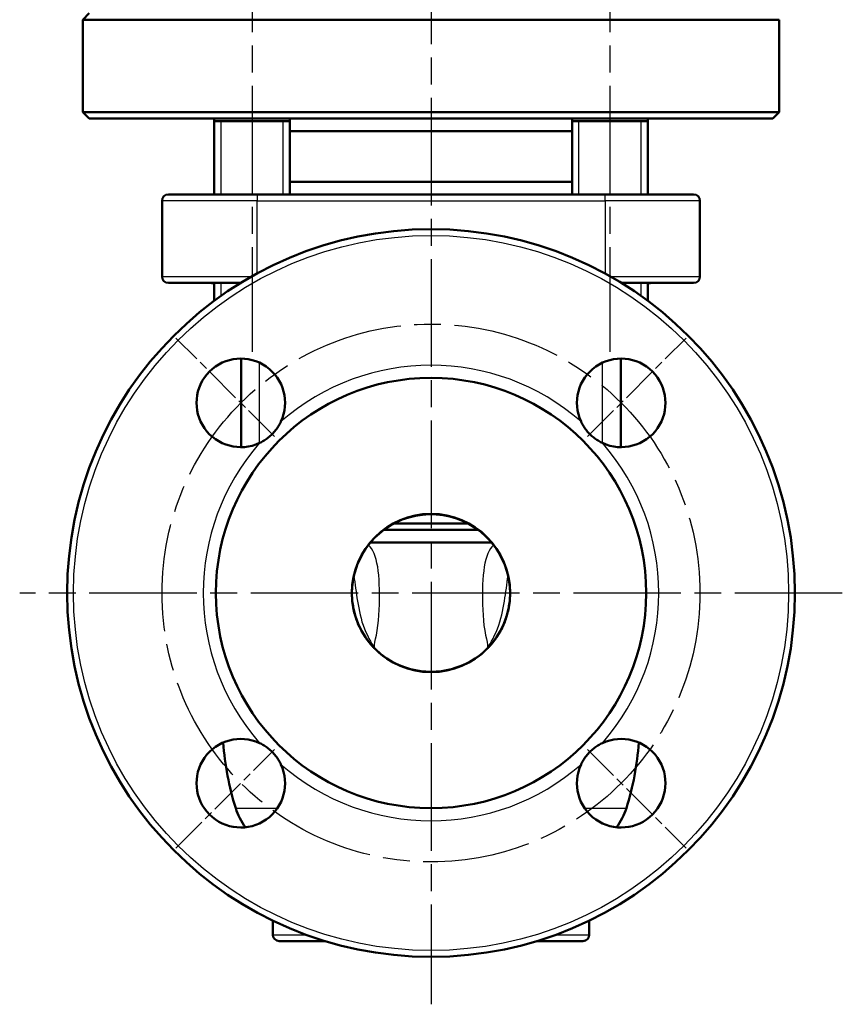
# Model space of a CAD drawing. Header units: millimetres. Extents: x 51 to 514, y 131 to 745.
# Tile 5 of 9: x 384 to 514, y 296 to 452. Entities that reach past the tile are written whole.
import ezdxf

# ---------------------------------------------------------------- set-up
doc = ezdxf.new("R2010")
doc.units = ezdxf.units.MM
doc.header["$LTSCALE"] = 3
doc.linetypes.add('CHAIN', pattern=[0.3543, 0.2362, -0.0295, 0.0591, -0.0295])
for name, color, linetype, lineweight in [('Gewinde(DIN)', 3, 'Continuous', 25), ('Mittellinie(DIN)', 4, 'CHAIN', 25), ('Mittelpunktmarkierung(DIN)', 4, 'CHAIN', 25), ('Sichtbare Kanten(DIN)', 7, 'Continuous', 50), ('Sichtbare tangentiale Kanten(DIN)', 3, 'Continuous', 25)]:
    doc.layers.add(name, color=color, linetype=linetype, lineweight=lineweight)

msp = doc.modelspace()

# ---------------------------------------------------------------- linework, layer by layer
at = {"layer": 'Gewinde(DIN)'}
for p, q in [((415.63, 435.73), (415.63, 424.18)), ((425.53, 424.18), (425.53, 435.73)), ((472.2, 435.73), (472.2, 424.18)), ((482.1, 424.18), (482.1, 435.73)), ((415.63, 410.18), (415.63, 408.1)), ((482.1, 408.1), (482.1, 410.18))]:
    msp.add_line(p, q, dxfattribs=at)
at = {"layer": 'Mittellinie(DIN)', "linetype": 'CHAIN', "ltscale": 23.990969}
for p, q in [((420.58, 466.82), (420.58, 399.3)), ((477.15, 466.82), (477.15, 399.3))]:
    msp.add_line(p, q, dxfattribs=at)
msp.add_circle((448.87, 361.18), 42.5, dxfattribs=at)
at = {"layer": 'Mittelpunktmarkierung(DIN)', "linetype": 'CHAIN', "ltscale": 23.990969}
for p, q in [((448.87, 745.43), (448.87, 296.18)), ((513.87, 361.18), (383.87, 361.18))]:
    msp.add_line(p, q, dxfattribs=at)
at = {"layer": 'Mittelpunktmarkierung(DIN)', "linetype": 'CHAIN', "ltscale": 8.148754}
for p, q in [((424.12, 385.92), (408.56, 401.48)), ((473.62, 385.92), (489.17, 401.48)), ((408.56, 320.87), (424.12, 336.43)), ((473.62, 336.43), (489.17, 320.87))]:
    msp.add_line(p, q, dxfattribs=at)
at = {"layer": 'Sichtbare Kanten(DIN)'}
for p, q in [((394.87, 452.82), (393.87, 451.79)), ((503.87, 451.79), (393.87, 451.79)), ((393.87, 437.18), (393.87, 451.79)), ((503.87, 437.18), (503.87, 451.79)), ((393.87, 437.18), (503.87, 437.18)), ((394.87, 436.18), (393.87, 437.18)), ((502.87, 436.18), (394.87, 436.18)), ((414.58, 436.18), (414.58, 424.18)), ((414.58, 435.73), (426.58, 435.73)), ((426.58, 436.18), (426.58, 424.18)), ((471.15, 436.18), (471.15, 424.18)), ((471.15, 435.73), (483.15, 435.73)), ((483.15, 436.18), (483.15, 424.18)), ((502.87, 436.18), (503.87, 437.18)), ((426.58, 434.18), (471.15, 434.18)), ((471.15, 426.18), (426.58, 426.18)), ((407.37, 424.18), (421.37, 424.18)), ((476.37, 424.18), (421.37, 424.18)), ((476.37, 424.18), (490.37, 424.18)), ((406.37, 423.18), (406.37, 411.18)), ((491.37, 411.18), (491.37, 423.18)), ((418.78, 410.18), (407.37, 410.18)), ((414.58, 410.18), (414.58, 407.34)), ((490.37, 410.18), (478.95, 410.18)), ((483.15, 410.18), (483.15, 407.34)), ((418.87, 384.23), (418.87, 398.23)), ((478.87, 384.23), (478.87, 398.23)), ((443.02, 372.18), (454.71, 372.18)), ((456.3, 371.18), (441.43, 371.18)), ((439.31, 369.18), (458.42, 369.18)), ((440.03, 352.34), (440.03, 352.34)), ((457.7, 352.34), (457.7, 352.34)), ((423.87, 307.18), (423.87, 309.39)), ((473.87, 307.18), (473.87, 309.39)), ((432.1, 306.18), (424.87, 306.18)), ((472.87, 306.18), (465.64, 306.18))]:
    msp.add_line(p, q, dxfattribs=at)
at = {"layer": 'Sichtbare Kanten(DIN)', "flags": 128}
for points in [[(425.16, 388.26), (425.07, 388.09), (424.98, 387.91), (424.88, 387.74), (424.78, 387.57), (424.67, 387.39), (424.56, 387.22), (424.44, 387.06), (424.31, 386.89), (424.18, 386.74), (424.05, 386.58), (423.91, 386.43), (423.77, 386.28), (423.62, 386.14), (423.47, 386), (423.31, 385.86), (423.15, 385.73), (422.99, 385.61), (422.82, 385.49), (422.65, 385.37), (422.48, 385.26), (422.3, 385.16), (422.13, 385.06), (421.95, 384.97), (421.78, 384.89)], [(475.96, 384.89), (475.78, 384.97), (475.61, 385.06), (475.43, 385.16), (475.26, 385.26), (475.08, 385.37), (474.92, 385.49), (474.75, 385.6), (474.59, 385.73), (474.43, 385.86), (474.27, 385.99), (474.12, 386.13), (473.97, 386.27), (473.83, 386.42), (473.69, 386.57), (473.55, 386.73), (473.42, 386.89), (473.3, 387.05), (473.18, 387.22), (473.06, 387.39), (472.95, 387.56), (472.85, 387.74), (472.75, 387.91), (472.66, 388.09), (472.58, 388.26)], [(459, 368.43), (458.66, 368.88), (458.18, 369.47), (457.53, 370.13), (456.73, 370.84), (455.85, 371.49), (454.92, 372.07), (453.93, 372.55), (452.91, 372.95), (451.86, 373.26), (450.78, 373.48), (449.69, 373.6), (448.6, 373.62), (447.5, 373.55), (446.42, 373.38), (445.35, 373.12), (444.32, 372.77), (443.31, 372.33), (442.36, 371.8), (441.45, 371.19), (440.65, 370.55), (439.99, 369.93), (439.45, 369.35), (439.04, 368.84), (438.74, 368.43)], [(438.74, 368.43), (438.54, 368.14), (438.34, 367.84), (438.16, 367.53), (437.98, 367.22), (437.81, 366.91), (437.65, 366.59), (437.5, 366.27), (437.36, 365.94), (437.22, 365.61), (437.1, 365.28), (436.98, 364.94), (436.88, 364.6), (436.78, 364.26), (436.69, 363.92), (436.62, 363.57), (436.55, 363.22), (436.49, 362.88), (436.45, 362.53), (436.41, 362.17), (436.39, 361.82), (436.37, 361.47), (436.37, 361.11), (436.38, 360.76), (436.39, 360.4)], [(461.34, 360.4), (461.36, 360.76), (461.36, 361.11), (461.36, 361.47), (461.34, 361.82), (461.32, 362.18), (461.28, 362.53), (461.24, 362.88), (461.18, 363.23), (461.11, 363.58), (461.04, 363.93), (460.95, 364.27), (460.85, 364.61), (460.75, 364.95), (460.63, 365.29), (460.51, 365.62), (460.37, 365.95), (460.23, 366.28), (460.08, 366.6), (459.92, 366.92), (459.75, 367.23), (459.57, 367.54), (459.39, 367.84), (459.2, 368.14), (459, 368.43)], [(436.39, 360.4), (436.41, 360.14), (436.43, 359.88), (436.46, 359.62), (436.5, 359.36), (436.54, 359.11), (436.58, 358.85), (436.64, 358.6), (436.69, 358.34), (436.75, 358.09), (436.82, 357.84), (436.89, 357.59), (436.97, 357.34), (437.05, 357.09), (437.14, 356.85), (437.23, 356.6), (437.33, 356.36), (437.43, 356.12), (437.54, 355.89), (437.65, 355.66), (437.77, 355.43), (437.89, 355.2), (438.01, 354.98), (438.14, 354.76), (438.27, 354.55)], [(459.47, 354.55), (459.6, 354.77), (459.73, 354.98), (459.85, 355.21), (459.97, 355.43), (460.09, 355.66), (460.2, 355.9), (460.31, 356.14), (460.41, 356.37), (460.51, 356.62), (460.6, 356.86), (460.68, 357.1), (460.77, 357.35), (460.84, 357.6), (460.91, 357.84), (460.98, 358.1), (461.04, 358.35), (461.1, 358.6), (461.15, 358.85), (461.19, 359.11), (461.23, 359.37), (461.27, 359.62), (461.3, 359.88), (461.32, 360.14), (461.34, 360.4)], [(438.27, 354.55), (438.33, 354.45), (438.4, 354.34), (438.47, 354.24), (438.53, 354.14), (438.6, 354.04), (438.67, 353.94), (438.74, 353.84), (438.81, 353.75), (438.88, 353.65), (438.96, 353.56), (439.03, 353.46), (439.1, 353.37), (439.18, 353.28), (439.25, 353.19), (439.33, 353.1), (439.4, 353.01), (439.48, 352.92), (439.56, 352.84), (439.64, 352.75), (439.71, 352.67), (439.79, 352.58), (439.87, 352.5), (439.95, 352.42), (440.03, 352.34)], [(457.7, 352.34), (457.78, 352.42), (457.86, 352.5), (457.94, 352.58), (458.02, 352.67), (458.1, 352.75), (458.18, 352.84), (458.25, 352.92), (458.33, 353.01), (458.41, 353.1), (458.48, 353.19), (458.56, 353.28), (458.63, 353.37), (458.7, 353.46), (458.78, 353.56), (458.85, 353.65), (458.92, 353.75), (458.99, 353.84), (459.06, 353.94), (459.13, 354.04), (459.2, 354.14), (459.27, 354.24), (459.33, 354.34), (459.4, 354.45), (459.47, 354.55)], [(440.03, 352.34), (440.64, 351.78), (441.27, 351.27), (441.94, 350.8), (442.63, 350.37), (443.35, 349.99), (444.1, 349.66), (444.86, 349.38), (445.65, 349.14), (446.44, 348.96), (447.24, 348.83), (448.05, 348.75), (448.87, 348.73), (449.68, 348.75), (450.5, 348.83), (451.3, 348.96), (452.09, 349.15), (452.87, 349.38), (453.64, 349.66), (454.38, 349.99), (455.1, 350.38), (455.8, 350.8), (456.46, 351.27), (457.1, 351.78), (457.7, 352.34)], [(421.78, 337.47), (421.95, 337.38), (422.13, 337.29), (422.3, 337.19), (422.48, 337.09), (422.65, 336.98), (422.82, 336.87), (422.98, 336.75), (423.15, 336.62), (423.31, 336.49), (423.46, 336.36), (423.61, 336.22), (423.76, 336.08), (423.9, 335.93), (424.04, 335.78), (424.18, 335.62), (424.31, 335.46), (424.43, 335.3), (424.55, 335.13), (424.67, 334.96), (424.78, 334.79), (424.88, 334.61), (424.98, 334.44), (425.07, 334.26), (425.16, 334.09)], [(472.58, 334.09), (472.66, 334.26), (472.75, 334.44), (472.85, 334.61), (472.95, 334.79), (473.06, 334.96), (473.18, 335.13), (473.3, 335.29), (473.42, 335.46), (473.55, 335.62), (473.68, 335.77), (473.82, 335.92), (473.97, 336.07), (474.11, 336.21), (474.26, 336.35), (474.42, 336.49), (474.58, 336.62), (474.74, 336.74), (474.91, 336.86), (475.08, 336.98), (475.25, 337.09), (475.43, 337.19), (475.6, 337.29), (475.78, 337.38), (475.96, 337.47)]]:
    msp.add_lwpolyline(points, dxfattribs=at)
at = {"layer": 'Sichtbare Kanten(DIN)'}
for radius in [57.5, 34, 12.5]:
    msp.add_circle((448.87, 361.18), radius, dxfattribs=at)
for centre, radius, start, end in [((407.37, 423.18), 1, 90, 180), ((414.37, 426.18), 2, 270, 276.1922), ((483.37, 426.18), 2, 263.8078, 270), ((490.37, 423.18), 1, 0, 90), ((407.37, 411.18), 1, 180, 270), ((490.37, 411.18), 1, 270, 0), ((413.87, 405.18), 5, 81.7701, 90), ((483.87, 405.18), 5, 90, 98.2299), ((418.81, 391.23), 7, 334.9626, 295.0374), ((478.92, 391.23), 7, 244.9626, 205.0374), ((418.81, 331.12), 7, 64.9626, 25.0374), ((478.92, 331.12), 7, 154.9626, 115.0374), ((460.93, 340.68), 45, 183.9855, 197.4576), ((436.81, 340.68), 45, 342.5424, 356.0145), ((427.54, 330.18), 10, 197.4576, 216.9666), ((470.2, 330.18), 10, 323.0334, 342.5424), ((424.87, 307.18), 1, 180, 270), ((472.87, 307.18), 1, 270, 0)]:
    msp.add_arc(centre, radius, start, end, dxfattribs=at)
at = {"layer": 'Sichtbare tangentiale Kanten(DIN)'}
for p, q in [((421.37, 424.18), (421.37, 423.18)), ((476.37, 423.18), (476.37, 424.18)), ((421.37, 423.18), (406.37, 423.18)), ((421.37, 423.18), (476.37, 423.18)), ((421.37, 411.67), (421.37, 423.18)), ((491.37, 423.18), (476.37, 423.18)), ((476.37, 423.18), (476.37, 411.67)), ((406.37, 411.18), (420.47, 411.18)), ((477.26, 411.18), (491.37, 411.18)), ((421.78, 384.89), (421.78, 397.57)), ((475.95, 384.89), (475.95, 397.57)), ((418, 327.18), (424.59, 327.18)), ((473.14, 327.18), (479.73, 327.18)), ((423.87, 307.18), (429.11, 307.18)), ((468.62, 307.18), (473.87, 307.18))]:
    msp.add_line(p, q, dxfattribs=at)
at = {"layer": 'Sichtbare tangentiale Kanten(DIN)', "flags": 128}
for points in [[(440.03, 352.34), (439.94, 352.63), (439.93, 352.98), (440, 353.4), (440.11, 353.92), (440.25, 354.54), (440.38, 355.27), (440.49, 356.04), (440.57, 356.85), (440.64, 357.68), (440.68, 358.52), (440.71, 359.35), (440.73, 360.17), (440.73, 360.98), (440.72, 361.77), (440.7, 362.53), (440.66, 363.27), (440.6, 363.98), (440.53, 364.66), (440.44, 365.3), (440.33, 365.9), (440.2, 366.46), (440.06, 366.97), (439.89, 367.43), (439.69, 367.84), (439.48, 368.2), (439.24, 368.5), (438.97, 368.75)], [(458.76, 368.75), (458.5, 368.5), (458.26, 368.2), (458.04, 367.84), (457.85, 367.43), (457.68, 366.97), (457.53, 366.46), (457.4, 365.9), (457.29, 365.3), (457.2, 364.66), (457.13, 363.98), (457.07, 363.27), (457.03, 362.53), (457.01, 361.77), (457, 360.98), (457, 360.17), (457.02, 359.35), (457.05, 358.52), (457.1, 357.68), (457.16, 356.85), (457.24, 356.04), (457.35, 355.27), (457.48, 354.54), (457.62, 353.92), (457.73, 353.4), (457.8, 352.98), (457.8, 352.63), (457.7, 352.34)], [(436.69, 363.89), (436.75, 363.41), (436.82, 362.92), (436.88, 362.43), (436.95, 361.93), (437.02, 361.42), (437.1, 360.91), (437.17, 360.39), (437.25, 359.87), (437.34, 359.34), (437.44, 358.81), (437.55, 358.27), (437.67, 357.73), (437.81, 357.19), (437.96, 356.64), (438.14, 356.09), (438.34, 355.54), (438.57, 355.01), (438.81, 354.49), (439.05, 354.01), (439.29, 353.56), (439.52, 353.17), (439.73, 352.82), (439.9, 352.55), (440.03, 352.34)], [(457.7, 352.34), (457.84, 352.55), (458.01, 352.82), (458.21, 353.17), (458.44, 353.56), (458.68, 354.01), (458.92, 354.49), (459.16, 355.01), (459.39, 355.54), (459.59, 356.09), (459.77, 356.64), (459.92, 357.19), (460.06, 357.73), (460.18, 358.27), (460.29, 358.81), (460.39, 359.34), (460.48, 359.87), (460.56, 360.39), (460.64, 360.91), (460.71, 361.42), (460.78, 361.93), (460.85, 362.43), (460.92, 362.92), (460.98, 363.41), (461.05, 363.89)]]:
    msp.add_lwpolyline(points, dxfattribs=at)
at = {"layer": 'Sichtbare tangentiale Kanten(DIN)'}
msp.add_circle((448.87, 361.18), 56.5, dxfattribs=at)
for start, end in [(48.8063, 131.1937), (138.8063, 221.1937), (318.8063, 41.1937), (228.8063, 311.1937)]:
    msp.add_arc((448.87, 361.18), 36, start, end, dxfattribs=at)

doc.saveas('drawing.dxf')
